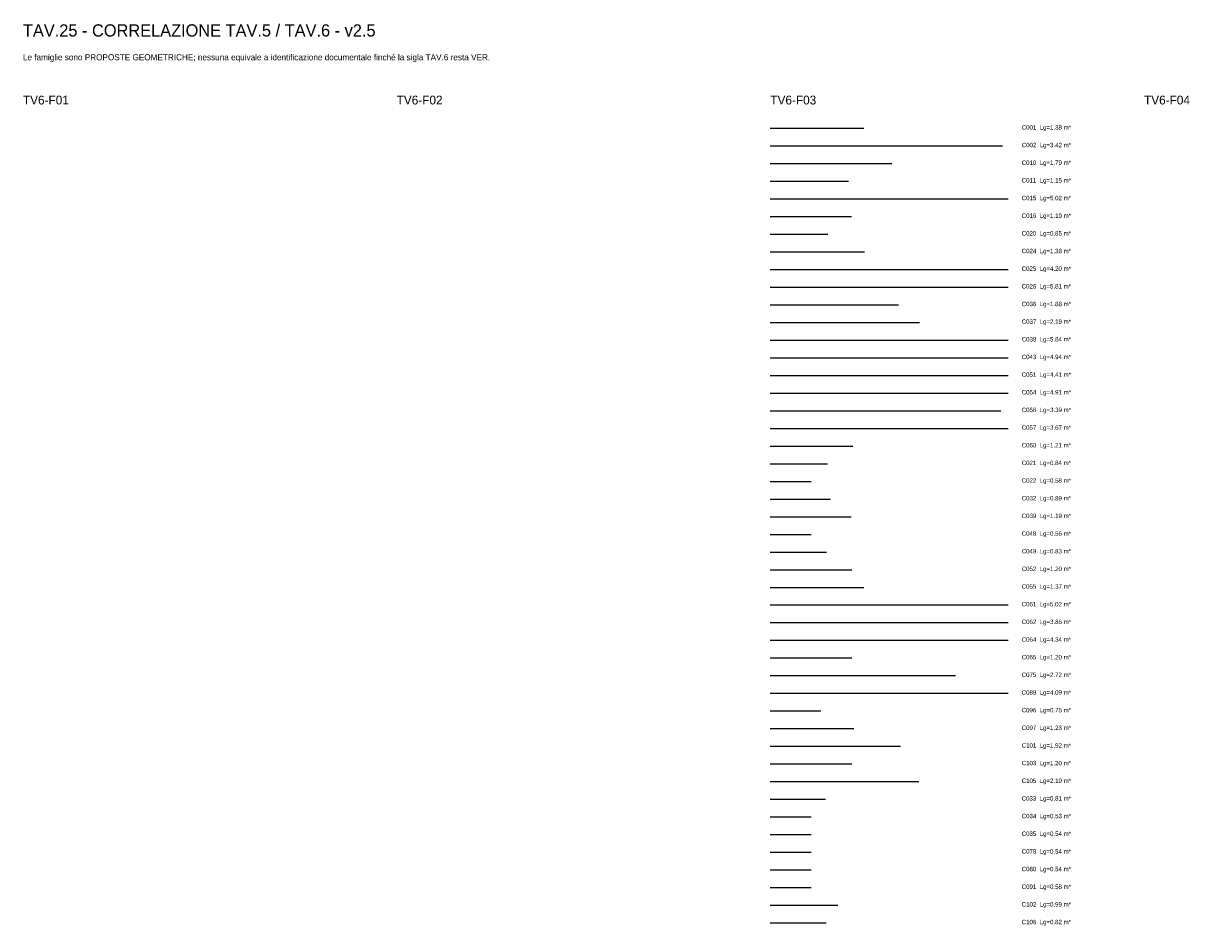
# Model space of a CAD drawing. Header units: metres. Extents: x 1005 to 18157, y 2908 to 16195.
import ezdxf

# ---------------------------------------------------------------- set-up
doc = ezdxf.new("R2010")
doc.units = ezdxf.units.M
for name, color, linetype in [('S-F03', 3, 'Continuous'), ('S-TEXT', 7, 'Continuous'), ('S-VER', 6, 'Continuous')]:
    doc.layers.add(name, color=color, linetype=linetype)

msp = doc.modelspace()

# ---------------------------------------------------------------- linework, layer by layer
at = {"layer": 'S-F03'}
for p, q in [((12000, 14650), (13376.3, 14650)), ((12000, 14390), (15416.3, 14390)), ((12000, 14130), (13786.1, 14130)), ((12000, 13870), (13148.4, 13870)), ((12000, 13610), (15500, 13610)), ((12000, 13350), (13193.4, 13350)), ((12000, 13090), (12845.2, 13090)), ((12000, 12830), (13384.8, 12830)), ((12000, 12570), (15500, 12570)), ((12000, 12310), (15500, 12310)), ((12000, 12050), (13884.5, 12050)), ((12000, 11790), (14194.8, 11790)), ((12000, 11530), (15500, 11530)), ((12000, 11270), (15500, 11270)), ((12000, 11010), (15500, 11010)), ((12000, 10750), (15500, 10750)), ((12000, 10490), (15394.2, 10490)), ((12000, 10230), (15500, 10230)), ((12000, 9970), (13214.7, 9970)), ((12000, 9710), (12840.9, 9710)), ((12000, 9450), (12600, 9450)), ((12000, 9190), (12887.5, 9190)), ((12000, 8930), (13188.5, 8930)), ((12000, 8670), (12600, 8670)), ((12000, 8410), (12827.7, 8410)), ((12000, 8150), (13201.6, 8150)), ((12000, 7890), (13374.5, 7890)), ((12000, 7630), (15500, 7630)), ((12000, 7370), (15500, 7370)), ((12000, 7110), (15500, 7110)), ((12000, 6850), (13201.8, 6850)), ((12000, 6590), (14723.2, 6590)), ((12000, 6330), (15500, 6330)), ((12000, 6070), (12745.7, 6070)), ((12000, 5810), (13228.7, 5810)), ((12000, 5550), (13916.7, 5550)), ((12000, 5290), (13201.6, 5290)), ((12000, 5030), (14186.6, 5030)), ((12000, 4770), (12811.9, 4770)), ((12000, 4510), (12600, 4510)), ((12000, 4250), (12600, 4250)), ((12000, 3990), (12600, 3990)), ((12000, 3730), (12600, 3730)), ((12000, 3470), (12600, 3470)), ((12000, 3210), (12993.7, 3210)), ((12000, 2950), (12822.8, 2950))]:
    msp.add_line(p, q, dxfattribs=at)

# ---------------------------------------------------------------- texts
at = {"layer": 'S-TEXT'}
for s, height, p in [('TAV.25 - CORRELAZIONE TAV.5 / TAV.6 - v2.5', 180, (1000, 16000)), ('TV6-F01', 130, (1000, 15000)), ('TV6-F02', 130, (6500, 15000)), ('TV6-F03', 130, (12000, 15000)), ('TV6-F04', 130, (17500, 15000)), ('C001  Lg=1.38 m*', 65, (15700, 14630)), ('C002  Lg=3.42 m*', 65, (15700, 14370)), ('C010  Lg=1.79 m*', 65, (15700, 14110)), ('C011  Lg=1.15 m*', 65, (15700, 13850)), ('C015  Lg=5.02 m*', 65, (15700, 13590)), ('C016  Lg=1.19 m*', 65, (15700, 13330)), ('C020  Lg=0.85 m*', 65, (15700, 13070)), ('C024  Lg=1.38 m*', 65, (15700, 12810)), ('C025  Lg=4.20 m*', 65, (15700, 12550)), ('C026  Lg=5.81 m*', 65, (15700, 12290)), ('C036  Lg=1.88 m*', 65, (15700, 12030)), ('C037  Lg=2.19 m*', 65, (15700, 11770)), ('C038  Lg=5.84 m*', 65, (15700, 11510)), ('C043  Lg=4.94 m*', 65, (15700, 11250)), ('C051  Lg=4.41 m*', 65, (15700, 10990)), ('C054  Lg=4.91 m*', 65, (15700, 10730)), ('C056  Lg=3.39 m*', 65, (15700, 10470)), ('C057  Lg=3.67 m*', 65, (15700, 10210)), ('C060  Lg=1.21 m*', 65, (15700, 9950)), ('C021  Lg=0.84 m*', 65, (15700, 9690)), ('C022  Lg=0.58 m*', 65, (15700, 9430)), ('C032  Lg=0.89 m*', 65, (15700, 9170)), ('C039  Lg=1.19 m*', 65, (15700, 8910)), ('C048  Lg=0.56 m*', 65, (15700, 8650)), ('C049  Lg=0.83 m*', 65, (15700, 8390)), ('C052  Lg=1.20 m*', 65, (15700, 8130)), ('C055  Lg=1.37 m*', 65, (15700, 7870)), ('C061  Lg=5.02 m*', 65, (15700, 7610)), ('C062  Lg=3.86 m*', 65, (15700, 7350)), ('C064  Lg=4.34 m*', 65, (15700, 7090)), ('C065  Lg=1.20 m*', 65, (15700, 6830)), ('C075  Lg=2.72 m*', 65, (15700, 6570)), ('C089  Lg=4.09 m*', 65, (15700, 6310)), ('C096  Lg=0.75 m*', 65, (15700, 6050)), ('C097  Lg=1.23 m*', 65, (15700, 5790)), ('C101  Lg=1.92 m*', 65, (15700, 5530)), ('C103  Lg=1.20 m*', 65, (15700, 5270)), ('C105  Lg=2.19 m*', 65, (15700, 5010)), ('C033  Lg=0.81 m*', 65, (15700, 4750)), ('C034  Lg=0.53 m*', 65, (15700, 4490)), ('C035  Lg=0.54 m*', 65, (15700, 4230)), ('C078  Lg=0.54 m*', 65, (15700, 3970)), ('C080  Lg=0.54 m*', 65, (15700, 3710)), ('C091  Lg=0.58 m*', 65, (15700, 3450)), ('C102  Lg=0.99 m*', 65, (15700, 3190)), ('C106  Lg=0.82 m*', 65, (15700, 2930))]:
    msp.add_text(s, height=height, dxfattribs=at).set_placement(p)
at = {"layer": 'S-VER'}
msp.add_text('Le famiglie sono PROPOSTE GEOMETRICHE; nessuna equivale a identificazione documentale finché la sigla TAV.6 resta VER.', height=90, dxfattribs=at).set_placement((1000, 15650))

doc.saveas('drawing.dxf')
